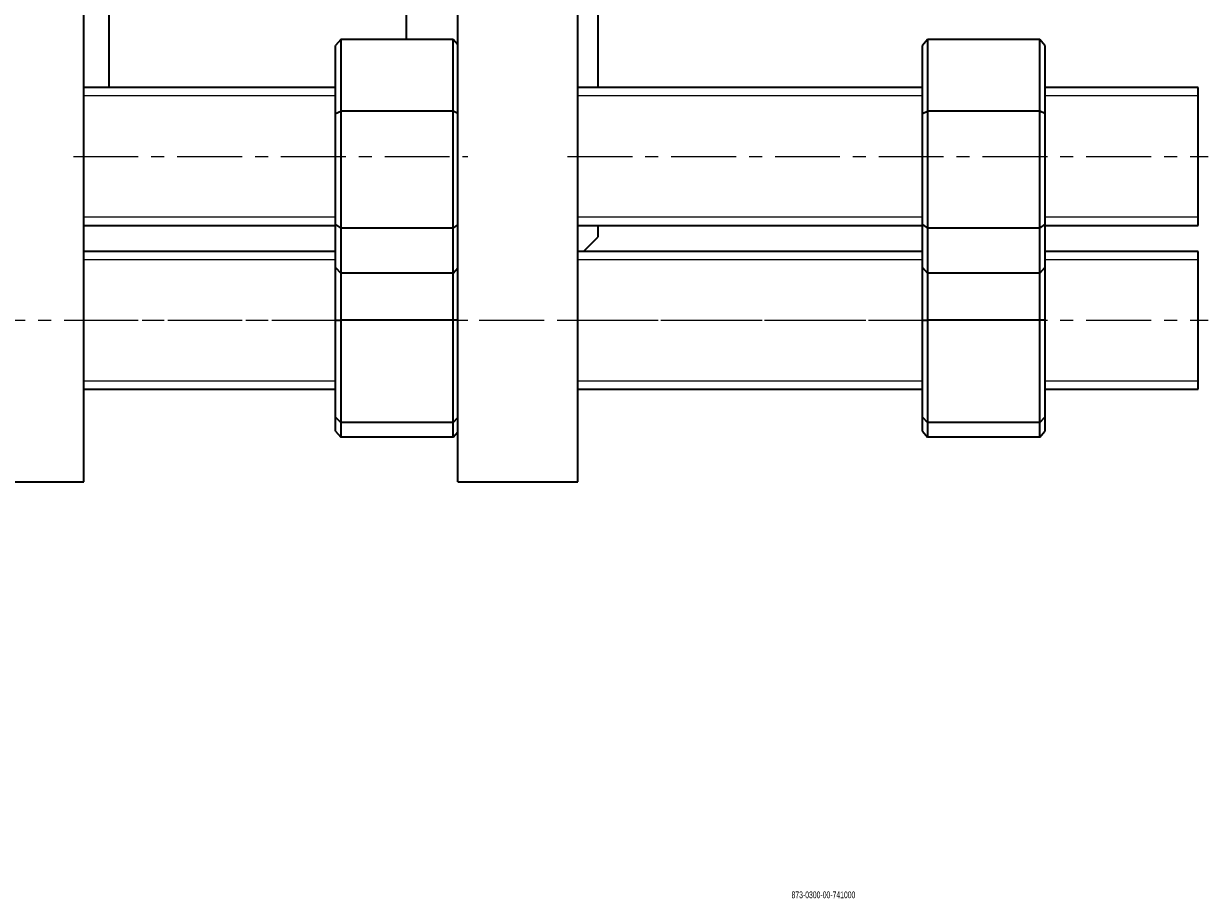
# Model space of a CAD drawing. Header units: millimetres. Extents: x -388 to 700, y 1 to 568.
# Tile 2 of 5: x -146 to 86, y 1 to 173. Entities that reach past the tile are written whole.
import ezdxf

# ---------------------------------------------------------------- set-up
doc = ezdxf.new("R2010")
doc.units = ezdxf.units.MM
doc.linetypes.add('CENTERX2', pattern=[20.32, 12.7, -2.54, 2.54, -2.54])
doc.layers.add('NOTE', color=7, linetype='Continuous')
doc.layers.add('SLD-0', color=179, linetype='Continuous')
doc.styles.add('SLDTEXTSTYLE0', font='TXT', dxfattribs={"width": 0.605})

msp = doc.modelspace()

# ---------------------------------------------------------------- linework, layer by layer
at = {"color": 7, "linetype": 'Continuous', "lineweight": 35}
for p, q in [((-133.98, 82.92), (-133.98, 325.42)), ((-60.73, 82.92), (-60.73, 325.42)), ((-37.23, 82.92), (-37.23, 325.42)), ((-128.98, 160.15), (-128.98, 192.47)), ((-33.23, 160.15), (-33.23, 192.47)), ((-70.73, 169.55), (-70.73, 183.66)), ((-83.65, 169.55), (-84.65, 168.4)), ((-83.65, 169.55), (-83.65, 155.49)), ((-61.65, 169.55), (-83.65, 169.55)), ((-61.65, 155.49), (-61.65, 169.55)), ((-60.73, 168.49), (-61.65, 169.55)), ((31.27, 169.55), (30.27, 168.4)), ((31.27, 169.55), (31.27, 155.49)), ((53.27, 169.55), (31.27, 169.55)), ((53.27, 155.49), (53.27, 169.55)), ((54.27, 168.4), (53.27, 169.55)), ((-84.65, 155.05), (-84.65, 168.4)), ((30.27, 155.05), (30.27, 168.4)), ((54.27, 168.4), (54.27, 155.05)), ((-84.65, 160.15), (-133.98, 160.15)), ((30.27, 160.15), (-37.23, 160.15)), ((84.27, 160.15), (54.27, 160.15)), ((84.27, 133.15), (84.27, 160.15)), ((-84.65, 155.05), (-83.65, 155.49)), ((-61.65, 155.49), (-83.65, 155.49)), ((-83.65, 155.49), (-83.65, 132.59)), ((-61.65, 132.59), (-61.65, 155.49)), ((-60.73, 155.08), (-61.65, 155.49)), ((30.27, 155.05), (31.27, 155.49)), ((31.27, 155.49), (31.27, 132.59)), ((53.27, 155.49), (31.27, 155.49)), ((53.27, 132.59), (53.27, 155.49)), ((54.27, 155.05), (53.27, 155.49)), ((-84.65, 133.3), (-84.65, 155.05)), ((30.27, 133.3), (30.27, 155.05)), ((54.27, 155.05), (54.27, 133.3)), ((-133.98, 133.15), (-84.65, 133.15)), ((-84.65, 133.3), (-83.65, 132.59)), ((-84.65, 124.9), (-84.65, 133.3)), ((-61.65, 132.59), (-83.65, 132.59)), ((-83.65, 132.59), (-83.65, 123.76)), ((-61.65, 132.59), (-60.73, 133.24)), ((-61.65, 123.76), (-61.65, 132.59)), ((-37.23, 133.15), (30.27, 133.15)), ((-33.23, 130.92), (-33.23, 133.15)), ((30.27, 133.3), (31.27, 132.59)), ((30.27, 124.9), (30.27, 133.3)), ((53.27, 132.59), (31.27, 132.59)), ((31.27, 132.59), (31.27, 123.76)), ((53.27, 132.59), (54.27, 133.3)), ((53.27, 123.76), (53.27, 132.59)), ((54.27, 133.3), (54.27, 124.9)), ((54.27, 133.15), (84.27, 133.15)), ((-36.1, 128.05), (-33.23, 130.92)), ((-84.65, 128.05), (-133.98, 128.05)), ((30.27, 128.05), (-37.23, 128.05)), ((84.27, 128.05), (54.27, 128.05)), ((84.27, 101.05), (84.27, 128.05)), ((-84.65, 124.9), (-83.65, 123.76)), ((-84.65, 114.55), (-84.65, 124.9)), ((-61.65, 123.76), (-83.65, 123.76)), ((-83.65, 123.76), (-83.65, 114.55)), ((-61.65, 123.76), (-60.73, 124.81)), ((-61.65, 114.55), (-61.65, 123.76)), ((30.27, 124.9), (31.27, 123.76)), ((30.27, 114.55), (30.27, 124.9)), ((53.27, 123.76), (31.27, 123.76)), ((31.27, 123.76), (31.27, 114.55)), ((53.27, 123.76), (54.27, 124.9)), ((53.27, 114.55), (53.27, 123.76)), ((54.27, 124.9), (54.27, 114.55)), ((-84.65, 114.55), (-83.65, 114.55)), ((-84.65, 95.55), (-84.65, 114.55)), ((-83.65, 114.55), (-83.65, 94.55)), ((-61.65, 114.55), (-83.65, 114.55)), ((-61.65, 94.55), (-61.65, 114.55)), ((-60.73, 114.55), (-61.65, 114.55)), ((30.27, 95.55), (30.27, 114.55)), ((30.27, 114.55), (31.27, 114.55)), ((31.27, 114.55), (31.27, 94.55)), ((53.27, 114.55), (31.27, 114.55)), ((53.27, 94.55), (53.27, 114.55)), ((54.27, 114.55), (53.27, 114.55)), ((54.27, 114.55), (54.27, 95.55)), ((-133.98, 101.05), (-84.65, 101.05)), ((-37.23, 101.05), (30.27, 101.05)), ((54.27, 101.05), (84.27, 101.05)), ((-84.65, 95.55), (-83.65, 94.55)), ((-84.65, 92.8), (-84.65, 95.55)), ((-61.65, 94.55), (-60.73, 95.47)), ((30.27, 95.55), (31.27, 94.55)), ((30.27, 92.8), (30.27, 95.55)), ((53.27, 94.55), (54.27, 95.55)), ((54.27, 95.55), (54.27, 92.8)), ((-61.65, 94.55), (-83.65, 94.55)), ((-83.65, 94.55), (-83.65, 91.65)), ((-61.65, 91.65), (-61.65, 94.55)), ((53.27, 94.55), (31.27, 94.55)), ((31.27, 94.55), (31.27, 91.65)), ((53.27, 91.65), (53.27, 94.55)), ((-84.65, 92.8), (-83.65, 91.65)), ((-61.65, 91.65), (-83.65, 91.65)), ((-61.65, 91.65), (-60.73, 92.71)), ((30.27, 92.8), (31.27, 91.65)), ((53.27, 91.65), (31.27, 91.65)), ((53.27, 91.65), (54.27, 92.8)), ((-157.48, 82.92), (-133.98, 82.92)), ((-60.73, 82.92), (-37.23, 82.92))]:
    msp.add_line(p, q, dxfattribs=at)
at = {"color": 7, "linetype": 'Continuous', "lineweight": 18}
for p, q in [((-84.65, 158.5), (-133.98, 158.5)), ((30.27, 158.5), (-37.23, 158.5)), ((84.27, 158.5), (54.27, 158.5)), ((-133.98, 134.8), (-84.65, 134.8)), ((-37.23, 134.8), (30.27, 134.8)), ((54.27, 134.8), (84.27, 134.8)), ((-84.65, 126.4), (-133.98, 126.4)), ((30.27, 126.4), (-37.23, 126.4)), ((84.27, 126.4), (54.27, 126.4)), ((-133.98, 102.7), (-84.65, 102.7)), ((-37.23, 102.7), (30.27, 102.7)), ((54.27, 102.7), (84.27, 102.7))]:
    msp.add_line(p, q, dxfattribs=at)
at = {"layer": 'NOTE', "linetype": 'CENTERX2', "lineweight": 18}
for p, q in [((-135.98, 146.65), (-58.73, 146.65)), ((-39.23, 146.65), (86.27, 146.65)), ((-340.99, 114.55), (45.96, 114.55)), ((-135.98, 114.55), (-58.73, 114.55)), ((-39.23, 114.55), (86.27, 114.55))]:
    msp.add_line(p, q, dxfattribs=at)

# ---------------------------------------------------------------- texts
at = {"layer": 'SLD-0', "insert": (4.65, 2.64), "char_height": 1.3229, "attachment_point": 1, "style": 'SLDTEXTSTYLE0'}
msp.add_mtext('873-0300-00-741000', dxfattribs=at)

doc.saveas('drawing.dxf')
